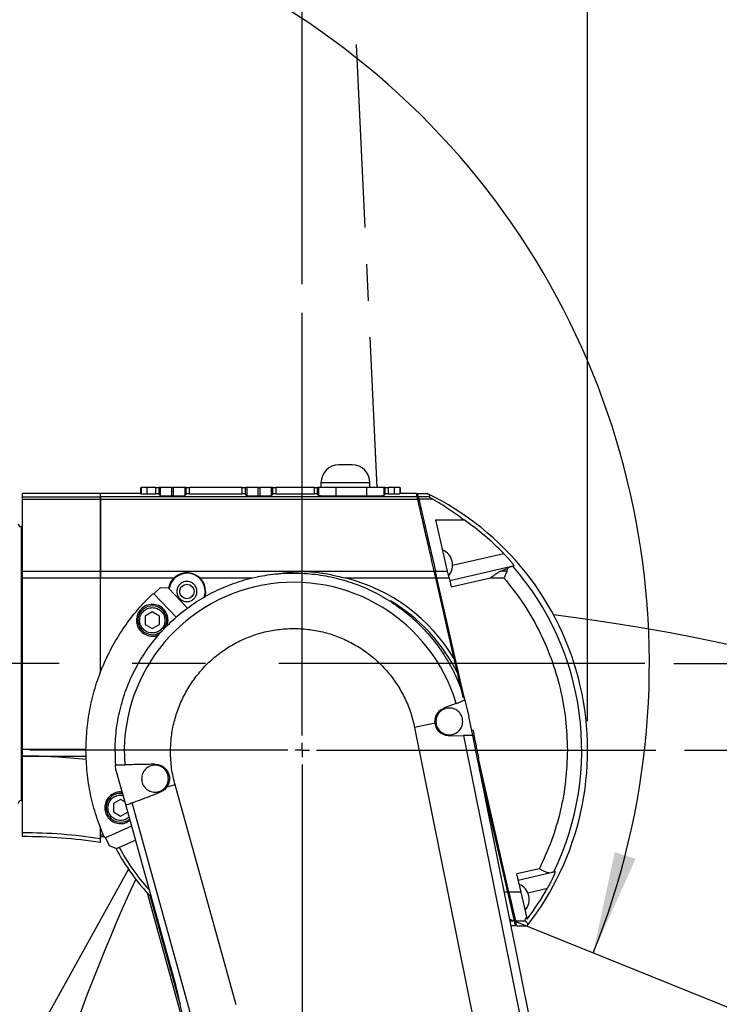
# Model space of a CAD drawing. Extents: x 0 to 841, y 0 to 594.
# Tile 61 of 65: x 662 to 686, y 400 to 435. Entities that reach past the tile are written whole.
import ezdxf

# ---------------------------------------------------------------- set-up
doc = ezdxf.new("R2010")
doc.units = 0
doc.linetypes.add('CENTER', pattern=[10.16, 6.35, -1.27, 1.27, -1.27])
doc.linetypes.add('CENTERX2', pattern=[20.32, 12.7, -2.54, 2.54, -2.54])
doc.layers.get('0').update_dxf_attribs({"linetype": 'CONTINUOUS'})
doc.styles.add('SLDTEXTSTYLE1', font='TXT', dxfattribs={"width": 0.75})
doc.dimstyles.new('SLDDIMSTYLE1', dxfattribs={"dimtxt": 3.5, "dimasz": 3.556, "dimexe": 0, "dimexo": 0.0625, "dimgap": 0.875, "dimtad": 1, "dimdec": 4, "dimlfac": 10, "dimzin": 12, "dimtxsty": 'SLDTEXTSTYLE1', "dimsah": 1, "dimcen": 0.09, "dimazin": 3, "dimtfac": 1, "dimtofl": 0, "dimtmove": 0, "dimatfit": 3, "dimtolj": 1, "dimtzin": 12})
doc.dimstyles.new('SLDDIMSTYLE3', dxfattribs={"dimtxt": 3.5, "dimasz": 3.556, "dimexe": 0, "dimexo": 0.0625, "dimgap": 0.875, "dimtad": 1, "dimdec": 1, "dimlfac": 10, "dimrnd": 1e-09, "dimzin": 12, "dimtxsty": 'SLDTEXTSTYLE1', "dimsah": 1, "dimcen": 0.09, "dimazin": 3, "dimtfac": 1, "dimtdec": 1, "dimtofl": 0, "dimtmove": 0, "dimatfit": 3, "dimtolj": 1, "dimtzin": 12})
doc.dimstyles.new('SLDDIMSTYLE4', dxfattribs={"dimtxt": 3.5, "dimasz": 3.556, "dimexe": 0, "dimexo": 0.0625, "dimgap": 0.875, "dimtad": 1, "dimlfac": 10, "dimrnd": 1e-09, "dimzin": 12, "dimtxsty": 'SLDTEXTSTYLE1', "dimsah": 1, "dimcen": 0.09, "dimazin": 3, "dimtfac": 1, "dimtofl": 0, "dimtmove": 0, "dimatfit": 3, "dimtolj": 1, "dimtzin": 12})
doc.dimstyles.new('SLDDIMSTYLE6', dxfattribs={"dimtxt": 3.5, "dimasz": 3.556, "dimexe": 0, "dimexo": 0.0625, "dimgap": 0.875, "dimtad": 1, "dimlfac": 10, "dimrnd": 1e-09, "dimzin": 12, "dimtxsty": 'SLDTEXTSTYLE1', "dimsah": 1, "dimcen": 0.09, "dimazin": 3, "dimtfac": 1, "dimtmove": 0, "dimatfit": 3, "dimtolj": 1, "dimtzin": 12})

# ---------------------------------------------------------------- blocks, each defined once
blk = doc.blocks.new('_D_1')
at = {"color": 2, "linetype": 'CONTINUOUS'}
for p, q in [((671.459, 425.396), (671.459, 506.849)), ((578.786, 251.565), (556.476, 229.255))]:
    blk.add_line(p, q, dxfattribs=at)
blk.add_arc((671.459, 344.238), 161.611, 90, 225, dxfattribs=at)
for points in [[(671.459, 505.849), (667.899, 506.191), (667.908, 505.429)], [(557.183, 229.962), (554.969, 232.77), (554.424, 232.237)]]:
    blk.add_solid(points, dxfattribs=at)
at = {"color": 2, "linetype": 'CONTINUOUS', "char_height": 3.5, "attachment_point": 1, "rotation": 73.555, "style": 'SLDTEXTSTYLE1'}
for s, insert in [('135°', (510.989, 387.395, 0.01)), ('-', (510.55, 385.907, 0.01))]:
    blk.add_mtext(s, dxfattribs=dict(at, insert=insert))
blk = doc.blocks.new('_D_2')
at = {"color": 2, "linetype": 'CONTINUOUS'}
for p, q in [((671.459, 425.396), (671.459, 507.465)), ((778.817, 419.411), (805.167, 437.861))]:
    blk.add_line(p, q, dxfattribs=at)
blk.add_arc((671.459, 344.238), 162.227, 35, 90, dxfattribs=at)
for points in [[(671.459, 506.465), (675.011, 506.045), (675.019, 506.807)], [(804.348, 437.288), (802.586, 440.4), (801.967, 439.956)]]:
    blk.add_solid(points, dxfattribs=at)
at = {"color": 2, "linetype": 'CONTINUOUS', "char_height": 3.5, "attachment_point": 1, "rotation": 333.3954, "style": 'SLDTEXTSTYLE1'}
for s, insert in [('+', (741.719, 495.532, 0.01)), ('55°', (744.248, 494.265, 0.01))]:
    blk.add_mtext(s, dxfattribs=dict(at, insert=insert))
blk = doc.blocks.new('_D_9')
at = {"color": 2, "linetype": 'CONTINUOUS'}
for p, q in [((606.459, 421.917), (606.459, 484.288)), ((671.459, 425.396), (671.459, 484.288)), ((606.459, 483.288), (671.459, 483.288))]:
    blk.add_line(p, q, dxfattribs=at)
for points in [[(606.459, 483.288), (610.015, 482.907), (610.015, 483.669)], [(671.459, 483.288), (667.903, 483.669), (667.903, 482.907)]]:
    blk.add_solid(points, dxfattribs=at)
at = {"color": 2, "linetype": 'CONTINUOUS', "insert": (642.502, 487.8, 0.01), "char_height": 3.5, "attachment_point": 1, "style": 'SLDTEXTSTYLE1'}
blk.add_mtext('650', dxfattribs=at)
blk = doc.blocks.new('_D_10')
at = {"color": 2, "linetype": 'CONTINUOUS'}
for p, q in [((671.459, 425.396), (671.459, 484.288)), ((789.764, 382.521), (789.764, 484.288)), ((789.764, 483.288), (671.459, 483.288))]:
    blk.add_line(p, q, dxfattribs=at)
for points in [[(671.459, 483.288), (675.015, 482.907), (675.015, 483.669)], [(789.764, 483.288), (786.208, 483.669), (786.208, 482.907)]]:
    blk.add_solid(points, dxfattribs=at)
at = {"color": 2, "linetype": 'CONTINUOUS', "insert": (705.449, 487.8, 0.01), "char_height": 3.5, "attachment_point": 1, "style": 'SLDTEXTSTYLE1'}
blk.add_mtext('1183.1', dxfattribs=at)
blk = doc.blocks.new('_D_13')
at = {"color": 2, "linetype": 'CONTINUOUS'}
for p, q in [((672.459, 474.298), (823.11, 474.298)), ((822.11, 474.298), (822.11, 297.038)), ((691.223, 297.038), (823.11, 297.038))]:
    blk.add_line(p, q, dxfattribs=at)
for points in [[(822.11, 474.298), (821.729, 470.742), (822.491, 470.742)], [(822.11, 297.038), (822.491, 300.594), (821.729, 300.594)]]:
    blk.add_solid(points, dxfattribs=at)
at = {"color": 2, "linetype": 'CONTINUOUS', "insert": (817.598, 411.728, 0.01), "char_height": 3.5, "attachment_point": 1, "rotation": 90, "style": 'SLDTEXTSTYLE1'}
blk.add_mtext('1772.6', dxfattribs=at)
blk = doc.blocks.new('_D_14')
at = {"color": 2, "linetype": 'CONTINUOUS'}
blk.add_arc((606.459, 412.238), 15.293, 45, 180, dxfattribs=at)
for points in [[(617.273, 423.052), (614.726, 425.562), (614.252, 424.965)], [(591.166, 412.238), (591.95, 415.727), (591.193, 415.814)]]:
    blk.add_solid(points, dxfattribs=at)
at = {"color": 2, "linetype": 'CONTINUOUS', "char_height": 3.5, "attachment_point": 1, "rotation": 42.7184, "style": 'SLDTEXTSTYLE1'}
for s, insert in [('135°', (590.527, 424.484, 0.01)), ('+', (588.449, 422.564, 0.01))]:
    blk.add_mtext(s, dxfattribs=dict(at, insert=insert))
blk = doc.blocks.new('_D_15')
at = {"color": 2, "linetype": 'CONTINUOUS'}
blk.add_arc((606.36, 412.238), 15.338, 180, 315, dxfattribs=at)
for points in [[(591.022, 412.238), (591.047, 408.662), (591.805, 408.748)], [(617.205, 401.393), (614.184, 399.478), (614.658, 398.882)]]:
    blk.add_solid(points, dxfattribs=at)
at = {"color": 2, "linetype": 'CONTINUOUS', "char_height": 3.5, "attachment_point": 1, "rotation": 1.7697, "style": 'SLDTEXTSTYLE1'}
for s, insert in [('135°', (602.659, 401.292, 0.01)), ('-', (601.109, 401.245, 0.01))]:
    blk.add_mtext(s, dxfattribs=dict(at, insert=insert))
blk = doc.blocks.new('_D_16')
at = {"color": 2, "linetype": 'CONTINUOUS'}
blk.add_arc((669.389, 412.238), 39.998, 180, 241, dxfattribs=at)
for points in [[(629.39, 412.238), (629.167, 408.669), (629.928, 408.702)], [(649.997, 377.255), (647.166, 379.44), (646.767, 378.79)]]:
    blk.add_solid(points, dxfattribs=at)
at = {"color": 2, "linetype": 'CONTINUOUS', "char_height": 3.5, "attachment_point": 1, "rotation": 312.5561, "style": 'SLDTEXTSTYLE1'}
for s, insert in [('-', (640.344, 391.402, 0.01)), ('61°', (641.393, 390.259, 0.01))]:
    blk.add_mtext(s, dxfattribs=dict(at, insert=insert))
blk = doc.blocks.new('_D_17')
at = {"color": 2, "linetype": 'CONTINUOUS'}
blk.add_arc((656.715, 412.238), 26.786, 338, 180, dxfattribs=at)
for points in [[(629.928, 412.238), (630.543, 415.761), (629.783, 415.811)], [(681.551, 402.204), (683.024, 405.462), (682.301, 405.701)]]:
    blk.add_solid(points, dxfattribs=at)
at = {"color": 2, "linetype": 'CONTINUOUS', "char_height": 3.5, "attachment_point": 1, "rotation": 21.1894, "style": 'SLDTEXTSTYLE1'}
for s, insert in [('202°', (642.234, 440.192, 0.01)), ('+', (639.596, 439.169, 0.01))]:
    blk.add_mtext(s, dxfattribs=dict(at, insert=insert))
blk = doc.blocks.new('_D_18')
at = {"color": 2, "linetype": 'CONTINUOUS'}
for p, q in [((671.459, 425.396), (671.459, 460.288)), ((681.359, 410.238), (681.359, 460.288)), ((681.359, 459.288), (671.459, 459.288)), ((681.359, 459.288), (693.001, 459.288))]:
    blk.add_line(p, q, dxfattribs=at)
for points in [[(671.459, 459.288), (675.015, 458.907), (675.015, 459.669)], [(681.359, 459.288), (677.803, 459.669), (677.803, 458.907)]]:
    blk.add_solid(points, dxfattribs=at)
at = {"color": 2, "linetype": 'CONTINUOUS', "insert": (685.243, 463.8, -0.425), "char_height": 3.5, "attachment_point": 1, "style": 'SLDTEXTSTYLE1'}
blk.add_mtext('100', dxfattribs=at)
blk = doc.blocks.new('_D_20')
at = {"color": 2, "linetype": 'CONTINUOUS'}
for p, q in [((684.721, 409.238), (811.11, 409.238)), ((810.11, 344.238), (810.11, 409.238)), ((683.347, 344.238), (811.11, 344.238))]:
    blk.add_line(p, q, dxfattribs=at)
for points in [[(810.11, 409.238), (809.729, 405.682), (810.491, 405.682)], [(810.11, 344.238), (810.491, 347.794), (809.729, 347.794)]]:
    blk.add_solid(points, dxfattribs=at)
at = {"color": 2, "linetype": 'CONTINUOUS', "insert": (805.598, 374.281, -0.425), "char_height": 3.5, "attachment_point": 1, "rotation": 90, "style": 'SLDTEXTSTYLE1'}
blk.add_mtext('650', dxfattribs=at)
blk = doc.blocks.new('_D_21')
at = {"color": 2, "linetype": 'CONTINUOUS'}
for p, q in [((810.11, 412.238), (810.11, 431.874)), ((684.345, 412.238), (811.11, 412.238)), ((810.11, 409.238), (810.11, 412.238)), ((684.721, 409.238), (811.11, 409.238)), ((810.11, 409.238), (810.11, 402.888))]:
    blk.add_line(p, q, dxfattribs=at)
for points in [[(810.11, 412.238), (810.491, 415.794), (809.729, 415.794)], [(810.11, 409.238), (809.729, 405.682), (810.491, 405.682)]]:
    blk.add_solid(points, dxfattribs=at)
at = {"color": 2, "linetype": 'CONTINUOUS', "insert": (805.598, 426.702, -0.425), "char_height": 3.5, "attachment_point": 1, "rotation": 90, "style": 'SLDTEXTSTYLE1'}
blk.add_mtext('30', dxfattribs=at)
blk = doc.blocks.new('SW_CENTERMARKSYMBOL_0')
at = {"color": 0, "linetype": 'CONTINUOUS'}
for p, q in [((0, 0.5), (0, 15.158)), ((-0.5, 0), (-9.447, 0)), ((0, 0), (-0.25, 0)), ((0, 0), (0, 0.25)), ((0, 0), (0, -0.25)), ((0, 0), (0.25, 0)), ((0.5, 0), (12.261, 0)), ((0, -0.5), (0, -61.977))]:
    blk.add_line(p, q, dxfattribs=at)

msp = doc.modelspace()

# ---------------------------------------------------------------- linework, layer by layer
at = {"color": 2, "linetype": 'CENTER'}
msp.add_line((671.459403, 474.298075), (674.044575, 418.338075), dxfattribs=at)
at = {"color": 7, "linetype": 'CONTINUOUS'}
for p, q in [((665.859403, 418.138075), (665.859403, 418.338075)), ((665.870123, 418.338075), (665.870123, 418.127355)), ((666.070001, 418.338075), (666.070001, 418.120614)), ((666.380333, 418.338075), (666.070001, 418.338075)), ((666.380333, 418.120614), (666.380333, 418.338075)), ((666.480272, 418.338075), (666.480272, 418.117244)), ((666.533247, 418.338075), (666.480272, 418.338075)), ((666.533247, 418.338075), (666.533247, 418.064254)), ((666.933003, 418.050773), (666.933003, 418.338075)), ((666.933003, 418.338075), (666.985803, 418.338075)), ((666.985803, 418.338075), (666.985803, 418.050773)), ((667.38556, 418.338075), (667.38556, 418.064254)), ((667.438534, 418.338075), (667.38556, 418.338075)), ((667.438534, 418.117244), (667.438534, 418.338075)), ((667.538473, 418.338075), (667.538473, 418.120614)), ((669.380333, 418.338075), (667.538473, 418.338075)), ((669.380333, 418.120614), (669.380333, 418.338075)), ((669.480272, 418.338075), (669.480272, 418.117244)), ((669.533247, 418.338075), (669.480272, 418.338075)), ((669.533247, 418.338075), (669.533247, 418.064254)), ((669.933003, 418.050773), (669.933003, 418.338075)), ((669.933003, 418.338075), (669.985803, 418.338075)), ((669.985803, 418.338075), (669.985803, 418.050773)), ((670.38556, 418.338075), (670.38556, 418.064254)), ((670.438534, 418.338075), (670.38556, 418.338075)), ((670.438534, 418.117244), (670.438534, 418.338075)), ((670.538473, 418.338075), (670.538473, 418.120614)), ((671.880237, 418.338075), (670.538473, 418.338075)), ((671.880237, 418.120614), (671.880237, 418.338075)), ((671.980176, 418.338075), (671.980176, 418.117244)), ((672.026469, 418.338075), (671.980176, 418.338075)), ((672.026469, 418.338075), (672.026469, 418.070993)), ((672.109703, 418.504675), (672.109703, 418.338075)), ((673.692703, 418.338075), (672.626103, 418.338075)), ((672.626103, 418.338075), (672.626103, 418.050773)), ((673.692703, 418.338075), (673.692703, 418.050773)), ((673.809703, 418.338075), (673.809703, 418.504675)), ((674.292338, 418.338075), (674.292338, 418.070995)), ((674.338536, 418.338075), (674.292338, 418.338075)), ((674.338536, 418.117244), (674.338536, 418.338075)), ((674.438476, 418.338075), (674.438476, 418.120614)), ((674.648805, 418.338075), (674.438476, 418.338075)), ((674.648805, 418.338075), (674.648805, 418.120614)), ((674.848683, 418.338075), (674.848683, 418.127355)), ((674.859403, 418.338075), (674.859403, 418.138075)), ((664.459403, 418.136854), (661.759278, 418.136854)), ((664.459403, 418.135636), (661.759403, 418.135636)), ((661.759403, 418.02085), (661.759403, 418.135636)), ((661.759403, 418.02085), (664.459403, 418.02085)), ((661.759403, 417.943804), (664.459403, 417.943804)), ((665.859403, 418.138075), (664.459403, 418.138075)), ((664.459403, 418.135661), (664.459403, 418.138075)), ((664.459403, 418.02085), (664.459403, 418.135636)), ((675.446507, 418.020851), (664.459403, 418.020851)), ((664.459403, 417.943802), (675.464177, 417.943802)), ((665.859403, 418.138075), (665.870123, 418.127355)), ((666.070001, 418.120614), (666.380333, 418.120614)), ((666.480272, 418.117244), (666.533247, 418.064254)), ((666.933003, 418.050773), (666.985803, 418.050773)), ((667.38556, 418.064254), (667.438534, 418.117244)), ((667.538473, 418.120614), (669.380333, 418.120614)), ((669.480272, 418.117244), (669.533247, 418.064254)), ((669.933003, 418.050773), (669.985803, 418.050773)), ((670.38556, 418.064254), (670.438534, 418.117244)), ((670.538473, 418.120614), (671.880237, 418.120614)), ((671.980176, 418.117244), (672.026469, 418.070993)), ((672.626103, 418.050773), (673.692703, 418.050773)), ((674.292338, 418.070995), (674.338536, 418.117244)), ((674.438476, 418.120614), (674.648805, 418.120614)), ((674.848683, 418.127355), (674.859403, 418.138075)), ((675.419624, 418.138075), (674.859403, 418.138075)), ((675.446507, 418.020851), (675.419624, 418.138075)), ((675.460662, 418.138075), (675.7953, 418.138075)), ((675.487545, 418.020851), (675.460662, 418.138075)), ((675.862846, 418.020851), (675.487545, 418.020851)), ((675.487545, 418.020851), (675.505215, 417.943802)), ((675.988188, 417.943802), (675.505215, 417.943802)), ((675.505215, 417.943802), (676.078461, 415.444147)), ((661.759738, 416.988074), (661.709403, 416.988074)), ((676.090024, 417.219488), (677.079452, 417.219488)), ((676.497163, 415.444147), (676.090024, 417.219488)), ((678.672135, 415.589991), (676.574059, 415.108839)), ((678.803274, 415.620065), (678.76557, 415.611418)), ((661.759403, 415.442816), (664.459403, 415.442816)), ((664.459403, 415.444147), (676.037422, 415.444147)), ((676.078461, 415.444147), (676.497163, 415.444147)), ((676.132924, 415.20666), (676.078461, 415.444147)), ((676.551626, 415.20666), (676.497163, 415.444147)), ((678.344881, 415.444147), (678.585656, 415.542228)), ((678.564936, 415.444147), (678.344881, 415.444147)), ((678.564936, 415.444147), (678.585656, 415.542228)), ((661.759403, 415.206664), (664.459403, 415.206664)), ((661.759403, 409.269484), (661.759403, 415.206664)), ((664.459403, 411.905144), (664.459403, 415.206664)), ((664.459403, 415.20666), (667.008928, 415.20666)), ((664.459403, 411.905144), (664.459403, 415.20666)), ((672.948237, 415.20666), (676.091885, 415.20666)), ((676.735227, 412.401352), (676.091885, 415.20666)), ((677.104184, 410.971453), (676.132924, 415.20666)), ((676.132924, 415.20666), (676.551626, 415.20666)), ((676.551626, 415.20666), (676.623235, 414.894406)), ((676.623235, 414.894406), (677.98483, 415.20666)), ((677.98483, 415.20666), (678.456211, 415.20666)), ((666.275024, 414.657688), (666.317436, 414.656578)), ((666.535048, 414.863084), (666.317436, 414.656578)), ((666.317436, 414.656578), (667.086143, 413.846529)), ((666.817794, 414.85568), (666.535048, 414.863084)), ((667.476933, 414.161092), (666.817794, 414.85568)), ((668.089403, 414.738075), (668.045291, 414.51631)), ((666.259403, 414.02675), (666.009403, 413.882412)), ((666.009403, 413.882412), (666.009403, 413.593737)), ((666.509403, 413.882412), (666.259403, 414.02675)), ((666.509403, 413.593737), (666.509403, 413.882412)), ((676.382012, 414.120504), (676.343024, 414.111563)), ((666.009403, 413.593737), (666.259403, 413.4494)), ((666.259403, 413.4494), (666.509403, 413.593737)), ((666.770095, 413.54046), (666.809403, 413.738075)), ((676.851781, 411.893113), (676.735227, 412.401352)), ((676.799469, 410.856276), (676.384716, 410.697064)), ((676.757076, 410.860746), (676.763306, 410.842394)), ((677.10081, 410.971952), (677.243473, 410.404583)), ((676.067881, 410.167329), (675.356518, 410.023764)), ((676.067881, 410.167329), (676.063902, 410.230274)), ((677.376711, 409.744392), (677.243473, 410.404583)), ((675.356518, 410.023764), (677.519237, 399.307522)), ((677.346158, 409.916318), (677.311613, 410.066952)), ((677.391483, 409.925467), (677.342176, 409.915515)), ((676.572633, 409.730351), (677.0495, 409.738678)), ((677.0495, 409.738678), (679.090679, 399.624666)), ((679.406193, 399.688342), (677.376711, 409.744392)), ((664.966006, 409.178047), (664.968246, 409.344698)), ((677.540004, 408.935278), (677.588733, 408.945114)), ((678.631101, 404.313288), (677.569762, 408.941285)), ((664.999285, 408.536527), (664.982843, 408.721438)), ((664.999285, 408.536527), (664.982843, 408.721438)), ((664.999285, 408.536527), (665.336867, 407.32007)), ((678.590062, 404.313288), (677.612643, 408.575353)), ((667.046685, 408.034884), (666.762268, 407.955955)), ((669.164545, 400.403301), (667.046685, 408.034884)), ((661.709403, 407.488074), (661.759738, 407.488074)), ((665.159403, 407.52675), (664.909403, 407.382412)), ((664.909403, 407.382412), (664.909403, 407.093737)), ((665.302426, 407.444176), (665.159403, 407.52675)), ((667.6198, 399.974614), (665.557833, 407.404789)), ((664.909403, 407.093737), (665.159403, 406.9494)), ((665.159403, 406.9494), (665.40102, 407.088897)), ((665.336867, 407.32007), (666.99356, 401.350273)), ((664.459403, 406.159924), (664.459403, 406.573702)), ((664.459403, 406.297427), (664.459403, 406.573702)), ((665.53642, 406.600993), (664.635273, 406.199776)), ((664.459403, 406.237475), (664.58712, 406.237475)), ((664.635273, 406.199776), (664.595665, 406.214981)), ((664.635273, 406.199776), (664.757294, 405.925713)), ((665.021351, 405.824351), (665.671604, 406.113862)), ((664.757294, 405.925713), (665.021351, 405.824351)), ((679.684353, 405.123523), (678.904981, 404.944789)), ((678.954157, 404.730356), (680.079813, 404.988503)), ((680.185588, 405.01276), (680.228178, 405.022527)), ((679.049803, 404.313288), (678.904981, 404.944789)), ((678.617286, 404.373528), (678.578298, 404.364586)), ((678.819253, 403.313897), (678.590062, 404.313288)), ((679.049803, 404.313288), (678.631101, 404.313288)), ((678.631101, 404.313288), (678.860291, 403.313897)), ((679.245712, 403.459022), (679.049803, 404.313288)), ((667.309646, 399.888543), (666.090662, 404.28108)), ((678.859574, 403.138075), (678.819253, 403.313897)), ((678.860291, 403.313897), (679.179037, 403.313897)), ((678.900612, 403.138075), (678.860291, 403.313897)), ((679.264759, 403.375966), (679.245712, 403.459022)), ((678.859574, 403.138075), (678.709978, 403.138075)), ((678.900612, 403.138075), (679.256839, 403.138075))]:
    msp.add_line(p, q, dxfattribs=at)
at = {"color": 8, "linetype": 'CONTINUOUS'}
for p, q in [((672.959703, 418.504675), (672.109703, 418.504675)), ((673.809703, 418.504675), (672.959703, 418.504675)), ((661.709403, 416.988074), (661.709403, 412.238074)), ((676.673651, 415.644658), (678.449386, 416.051887)), ((667.909878, 415.20666), (669.718309, 415.20666)), ((661.709403, 412.238074), (661.709403, 407.488074)), ((661.759403, 409.269484), (663.96099, 409.269484)), ((661.759403, 409.030664), (663.970169, 409.030664)), ((664.459403, 406.297427), (664.564347, 406.297427)), ((678.590062, 404.313288), (678.4728, 404.313288)), ((679.281783, 404.292511), (679.96563, 404.449338)), ((666.17381, 404.192514), (667.216896, 400.433817)), ((678.674494, 403.313897), (678.819253, 403.313897))]:
    msp.add_line(p, q, dxfattribs=at)
at = {"color": 4, "linetype": 'CENTERX2'}
msp.add_line((683.344657, 412.238074), (518.361919, 412.238074), dxfattribs=at)
at = {"color": 4, "linetype": 'CONTINUOUS'}
for p, q in [((665.434102, 405.103958), (637.662017, 355.001791)), ((678.663104, 403.370337), (730.363049, 382.482203))]:
    msp.add_line(p, q, dxfattribs=at)
at = {"color": 7, "linetype": 'CONTINUOUS'}
msp.add_lwpolyline([(668.109403, 414.738075), (668.091882, 414.588174), (668.083869, 414.557678)], dxfattribs=at)
msp.add_circle((667.459403, 414.738075), 0.25, dxfattribs=at)
at = {"color": 1, "linetype": 'CONTINUOUS'}
for centre, radius, start, end in [((671.459403, 344.238075), 130.06, 35, 225), ((671.459403, 344.238075), 70.23, 337.64223483, 82.86715134), ((724.816813, 377.61009), 65.0705, 155.33633341, 179.90470544)]:
    msp.add_arc(centre, radius, start, end, dxfattribs=at)
at = {"color": 7, "linetype": 'CONTINUOUS'}
for centre, radius, start, end in [((672.733103, 418.504675), 0.6234, 90, 180), ((673.186303, 418.504675), 0.6234, 0, 90), ((671.459403, 409.238075), 9.9, 321.9633473, 64.0254759), ((661.709403, 417.088074), 0.1, 180, 270), ((671.459403, 409.238075), 9.761552, 44.2688061, 54.8490127), ((676.107006, 415.657923), 0.5668, 318.8591669, 66.9695605), ((671.459403, 409.238075), 9.695338, 334.1632233, 41.0989668), ((667.459403, 414.738075), 0.65, 0, 169.7610854), ((667.465923, 414.745755), 0.623527, 359.2942799, 171.5331718), ((671.166006, 409.178047), 5.878125, 16.5889789, 184.3988782), ((671.459838, 409.238662), 6.150799, 30.943442, 75.9963017), ((666.259403, 413.738075), 0.5, 0, 312.6900941), ((666.259403, 413.738075), 0.5, 321.5032551, 0), ((671.166006, 409.178047), 6.2, 180, 184.223466), ((661.759403, 388.789304), 20.24136, 83.7054849, 90), ((665.159403, 407.238075), 0.5, 82.8132135, 308.2067865), ((661.709403, 407.388074), 0.1, 90, 180), ((661.759403, 388.789304), 17.579205, 81.1649372, 90), ((661.759403, 388.789304), 17.44877, 81.0983579, 90), ((671.459403, 409.238075), 7.3072, 207.7539652, 224.1612818), ((678.765316, 404.059008), 0.5668, 319.0523906, 66.7657274), ((671.459403, 409.238075), 9.761552, 323.0921069, 330.6218626)]:
    msp.add_arc(centre, radius, start, end, dxfattribs=at)
at = {"color": 8, "linetype": 'CONTINUOUS'}
for radius, start, end in [(6.010572, 26.2141942, 59.3694945), (7.189437, 207.9879388, 222.3934036)]:
    msp.add_arc((671.459403, 409.238075), radius, start, end, dxfattribs=at)
at = {"color": 7, "linetype": 'CONTINUOUS'}
for points, knots in [([(672.959703, 419.128075), (672.931036, 419.128075), (672.88692, 419.128075), (672.83409, 419.128075), (672.787286, 419.128075), (672.74312, 419.128075), (672.736428, 419.128075), (672.733103, 419.128075)], [0, 0, 0, 0, 0.241209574, 0.371189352, 0.501177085, 0.752134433, 1, 1, 1, 1]), ([(673.186303, 419.128075), (673.183258, 419.128075), (673.178569, 419.128075), (673.153878, 419.128075), (673.138031, 419.128075), (673.129235, 419.128075), (673.124647, 419.128075), (673.122306, 419.128075), (673.121123, 419.128075), (673.120529, 419.128075), (673.120232, 419.128075), (673.120083, 419.128075), (673.120008, 419.128075), (673.119971, 419.128075), (673.119952, 419.128075), (673.119943, 419.128075), (673.119938, 419.128075), (673.119936, 419.128075), (673.119934, 419.128075), (673.119889, 419.128075), (673.119504, 419.128075), (673.118179, 419.128075), (673.107087, 419.128075), (673.080909, 419.128075), (673.029033, 419.128075), (672.98519, 419.128075), (672.959703, 419.128075)], [0, 0, 0, 0, 0.240117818, 0.369686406, 0.434796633, 0.467360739, 0.483643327, 0.49178454, 0.495855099, 0.497890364, 0.498907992, 0.499416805, 0.499671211, 0.499798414, 0.499862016, 0.499893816, 0.499909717, 0.499917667, 0.499921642, 0.499925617, 0.500459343, 0.504529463, 0.515717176, 0.631180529, 0.785598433, 1, 1, 1, 1]), ([(665.870123, 418.127355), (665.871718, 418.126817), (665.874719, 418.125805), (665.893954, 418.124152), (665.931049, 418.122356), (665.993916, 418.12092), (666.04508, 418.120714), (666.070001, 418.120614)], [0, 0, 0, 0, 0.152599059, 0.287069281, 0.500809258, 0.756855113, 1, 1, 1, 1]), ([(666.480272, 418.117244), (666.479625, 418.117484), (666.47833, 418.117964), (666.469355, 418.118807), (666.451324, 418.119689), (666.425451, 418.120288), (666.401008, 418.120572), (666.387225, 418.1206), (666.380333, 418.120614)], [0, 0, 0, 0, 0.134778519, 0.2695096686, 0.5000392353, 0.7305393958, 0.8652486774, 1, 1, 1, 1]), ([(666.533247, 418.064254), (666.536437, 418.063178), (666.542438, 418.061154), (666.580907, 418.057849), (666.655097, 418.054256), (666.780832, 418.051384), (666.883161, 418.050973), (666.933003, 418.050773)], [0, 0, 0, 0, 0.152602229, 0.287073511, 0.500809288, 0.756859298, 1, 1, 1, 1]), ([(666.985803, 418.050773), (667.035644, 418.050973), (667.137973, 418.051384), (667.263707, 418.054256), (667.337897, 418.057849), (667.376368, 418.061154), (667.382369, 418.063178), (667.38556, 418.064254)], [0, 0, 0, 0, 0.24313494, 0.499190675, 0.712917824, 0.847391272, 1, 1, 1, 1]), ([(667.538473, 418.120614), (667.531581, 418.1206), (667.517799, 418.120572), (667.493355, 418.120288), (667.467482, 418.119689), (667.449451, 418.118807), (667.440476, 418.117964), (667.439181, 418.117484), (667.438534, 418.117244)], [0, 0, 0, 0, 0.134746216, 0.269460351, 0.499960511, 0.730490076, 0.865216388, 1, 1, 1, 1]), ([(669.480272, 418.117244), (669.479625, 418.117484), (669.47833, 418.117964), (669.469355, 418.118807), (669.451324, 418.119689), (669.425451, 418.120288), (669.401008, 418.120572), (669.387225, 418.1206), (669.380333, 418.120614)], [0, 0, 0, 0, 0.134778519, 0.269509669, 0.500039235, 0.730539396, 0.865248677, 1, 1, 1, 1]), ([(669.533247, 418.064254), (669.536437, 418.063178), (669.542438, 418.061154), (669.580907, 418.057849), (669.655097, 418.054256), (669.780832, 418.051384), (669.883161, 418.050973), (669.933003, 418.050773)], [0, 0, 0, 0, 0.152602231, 0.287073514, 0.500809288, 0.756859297, 1, 1, 1, 1]), ([(669.985803, 418.050773), (670.035644, 418.050973), (670.137973, 418.051384), (670.263707, 418.054256), (670.337897, 418.057849), (670.376368, 418.061154), (670.382369, 418.063178), (670.38556, 418.064254)], [0, 0, 0, 0, 0.243134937, 0.499190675, 0.712917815, 0.847391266, 1, 1, 1, 1]), ([(670.538473, 418.120614), (670.531581, 418.1206), (670.517799, 418.120572), (670.493355, 418.120288), (670.467482, 418.119689), (670.449451, 418.118807), (670.440476, 418.117964), (670.439181, 418.117484), (670.438534, 418.117244)], [0, 0, 0, 0, 0.134746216, 0.269460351, 0.499960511, 0.730490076, 0.865216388, 1, 1, 1, 1]), ([(671.980176, 418.117244), (671.979528, 418.117484), (671.978233, 418.117964), (671.969258, 418.118807), (671.951227, 418.119689), (671.925354, 418.120288), (671.900911, 418.120572), (671.887129, 418.1206), (671.880237, 418.120614)], [0, 0, 0, 0, 0.134777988, 0.269508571, 0.500039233, 0.73054049, 0.865249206, 1, 1, 1, 1]), ([(672.026469, 418.070993), (672.031256, 418.06938), (672.040261, 418.066344), (672.097967, 418.061386), (672.209254, 418.055997), (672.397853, 418.05169), (672.551343, 418.051073), (672.626103, 418.050773)], [0, 0, 0, 0, 0.152599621, 0.28707002, 0.500809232, 0.756860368, 1, 1, 1, 1]), ([(673.692703, 418.050773), (673.767465, 418.051073), (673.920962, 418.05169), (674.109565, 418.055997), (674.22085, 418.061387), (674.278554, 418.066345), (674.287554, 418.069381), (674.292338, 418.070995)], [0, 0, 0, 0, 0.243135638, 0.499190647, 0.71291794, 0.847391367, 1, 1, 1, 1]), ([(674.438476, 418.120614), (674.431584, 418.1206), (674.417801, 418.120572), (674.393357, 418.120288), (674.367484, 418.119689), (674.349453, 418.118807), (674.340478, 418.117964), (674.339184, 418.117484), (674.338536, 418.117244)], [0, 0, 0, 0, 0.134746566, 0.269461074, 0.499960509, 0.730489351, 0.865216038, 1, 1, 1, 1]), ([(674.648805, 418.120614), (674.673725, 418.120714), (674.724889, 418.12092), (674.787755, 418.122356), (674.824851, 418.124152), (674.844087, 418.125805), (674.847088, 418.126817), (674.848683, 418.127355)], [0, 0, 0, 0, 0.2431335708, 0.49919067, 0.71291368, 0.847388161, 1, 1, 1, 1]), ([(675.464177, 417.943802), (675.459283, 417.965196), (675.449646, 418.007332), (675.447542, 418.016391), (675.446507, 418.020851)], [0, 0, 0, 0, 0.507736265, 1, 1, 1, 1]), ([(676.037422, 415.444147), (676.00748, 415.574748), (675.948488, 415.832048), (675.865552, 416.193816), (675.788385, 416.530189), (675.689788, 416.95993), (675.57611, 417.455939), (675.501003, 417.783294), (675.464177, 417.943802)], [0, 0, 0, 0, 0.130908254, 0.257907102, 0.381004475, 0.500209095, 0.754943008, 1, 1, 1, 1]), ([(675.7953, 418.138075), (675.813166, 418.128335), (675.848911, 418.10885), (675.874665, 418.079552), (675.882309, 418.05021), (675.869335, 418.030639), (675.862846, 418.020851)], [0, 0, 0, 0, 0.249590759, 0.499348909, 0.749595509, 1, 1, 1, 1]), ([(675.862846, 418.020851), (675.864717, 418.018546), (675.868885, 418.013412), (675.914679, 417.985771), (675.962265, 417.958603), (675.988188, 417.943802)], [0, 0, 0, 0, 0.270566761, 0.602623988, 1, 1, 1, 1]), ([(675.988188, 417.943802), (676.080118, 417.890322), (676.264075, 417.783304), (676.538056, 417.607607), (676.810477, 417.421433), (676.989758, 417.286829), (677.079452, 417.219488)], [0, 0, 0, 0, 0.249307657, 0.498881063, 0.749291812, 1, 1, 1, 1]), ([(678.449386, 416.051887), (678.461623, 416.03926), (678.486174, 416.013927), (678.522573, 415.975381), (678.558533, 415.936541), (678.593241, 415.898196), (678.626294, 415.860842), (678.657641, 415.824562), (678.687357, 415.78926), (678.713361, 415.757446), (678.735557, 415.729437), (678.754296, 415.70499), (678.77067, 415.682718), (678.783452, 415.664326), (678.792899, 415.649691), (678.799517, 415.63832), (678.803731, 415.629499), (678.805886, 415.622366), (678.804232, 415.620909), (678.803274, 415.620065)], [0, 0, 0, 0, 0.062920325, 0.126237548, 0.190864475, 0.255974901, 0.318908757, 0.382361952, 0.447601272, 0.513527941, 0.568517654, 0.62398834, 0.681089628, 0.738802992, 0.786125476, 0.833825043, 0.882745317, 0.93209811, 1, 1, 1, 1]), ([(678.585656, 415.542228), (678.596562, 415.550788), (678.613027, 415.56371), (678.635054, 415.576279), (678.652967, 415.584677), (678.665349, 415.588109), (678.672135, 415.589991)], [0, 0, 0, 0, 0.378209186, 0.570969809, 0.764875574, 1, 1, 1, 1]), ([(678.76557, 415.611418), (678.762174, 415.610639), (678.755278, 415.609058), (678.725972, 415.602337), (678.69185, 415.594512), (678.672135, 415.589991)], [0, 0, 0, 0, 0.290546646, 0.590074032, 1, 1, 1, 1]), ([(670.561323, 415.337864), (670.595567, 415.344893), (670.744721, 415.375506), (670.976417, 415.408466), (671.241623, 415.43227), (671.439354, 415.438671), (671.60809, 415.434799), (671.771594, 415.424461), (671.969999, 415.40362), (672.199419, 415.369687), (672.444257, 415.323273), (672.694199, 415.268879), (672.859886, 415.228299), (672.948237, 415.20666)], [0, 0, 0, 0, 0.043431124, 0.189168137, 0.290684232, 0.374071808, 0.434532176, 0.500089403, 0.577436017, 0.682342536, 0.788304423, 0.887116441, 1, 1, 1, 1]), ([(676.091885, 415.20666), (676.0824, 415.248022), (676.06343, 415.33074), (676.046091, 415.406347), (676.037422, 415.444147)], [0, 0, 0, 0, 0.500041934, 1, 1, 1, 1]), ([(678.344881, 415.444147), (678.314945, 415.426939), (678.254933, 415.392442), (678.166149, 415.334499), (678.077492, 415.273167), (678.017085, 415.229815), (677.986154, 415.20761), (677.98483, 415.20666)], [0, 0, 0, 0, 0.244220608, 0.489591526, 0.738533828, 0.988811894, 1, 1, 1, 1]), ([(678.564936, 415.444147), (678.547822, 415.406556), (678.513183, 415.330473), (678.475351, 415.248256), (678.456211, 415.20666)], [0, 0, 0, 0, 0.494071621, 1, 1, 1, 1]), ([(678.456211, 415.20666), (678.679324, 414.92653), (679.1275, 414.36382), (679.670712, 413.42385), (680.109559, 412.426356), (680.423054, 411.382652), (680.619826, 410.314989), (680.644047, 409.596003), (680.656106, 409.238075)], [0, 0, 0, 0, 0.1653134, 0.33207165, 0.499999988, 0.667921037, 0.834682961, 1, 1, 1, 1]), ([(665.709403, 413.738075), (665.717688, 413.666059), (665.734257, 413.522028), (665.861185, 413.339406), (666.043968, 413.215345), (666.256504, 413.178861), (666.414039, 413.19174), (666.476491, 413.234315), (666.479772, 413.236551)], [0, 0, 0, 0, 0.197806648, 0.395613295, 0.593419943, 0.791226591, 0.989033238, 1, 1, 1, 1]), ([(677.041828, 411.064408), (677.040922, 411.068358), (677.038751, 411.077825), (677.03163, 411.108878), (677.021116, 411.154723), (677.004771, 411.225996), (676.982694, 411.322263), (676.9491, 411.468753), (676.90499, 411.661096), (676.870044, 411.813476), (676.851781, 411.893113)], [0, 0, 0, 0, 0.027901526, 0.066869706, 0.129803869, 0.208886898, 0.329386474, 0.475489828, 0.725877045, 1, 1, 1, 1]), ([(676.799469, 410.856276), (676.842133, 410.872653), (676.927322, 410.905355), (677.023595, 410.942311), (677.088517, 410.967233), (677.096716, 410.97038), (677.10081, 410.971952)], [0, 0, 0, 0, 0.251009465, 0.501198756, 0.750869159, 1, 1, 1, 1]), ([(676.063902, 410.230274), (676.06818, 410.279866), (676.076679, 410.378378), (676.143702, 410.513037), (676.245423, 410.628632), (676.33725, 410.673745), (676.384716, 410.697064)], [0, 0, 0, 0, 0.243799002, 0.484295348, 0.733431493, 1, 1, 1, 1]), ([(676.572633, 409.730351), (676.5113, 409.735758), (676.389874, 409.746462), (676.22985, 409.844774), (676.110154, 409.988575), (676.081961, 410.107789), (676.067881, 410.167329)], [0, 0, 0, 0, 0.255378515, 0.5055861, 0.753070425, 1, 1, 1, 1]), ([(677.376711, 409.744392), (677.37234, 409.744337), (677.363446, 409.744224), (677.294074, 409.742904), (677.190102, 409.741252), (677.098385, 409.739573), (677.0495, 409.738678)], [0, 0, 0, 0, 0.245465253, 0.499430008, 0.733191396, 1, 1, 1, 1]), ([(680.656106, 409.238075), (680.644375, 408.88373), (680.620836, 408.172644), (680.427287, 407.120088), (680.129477, 406.092157), (679.832394, 405.445675), (679.684353, 405.123523)], [0, 0, 0, 0, 0.249157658, 0.5, 0.750842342, 1, 1, 1, 1]), ([(661.759403, 406.368509), (661.759403, 406.533958), (661.759403, 406.866486), (661.759403, 407.502814), (661.759403, 408.219455), (661.759403, 408.761146), (661.759403, 409.030664)], [0, 0, 0, 0, 0.248774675, 0.5, 0.751225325, 1, 1, 1, 1]), ([(664.982843, 408.721438), (664.987178, 408.721515), (664.995923, 408.721672), (665.06465, 408.7229), (665.167194, 408.724732), (665.258066, 408.726356), (665.305196, 408.727198)], [0, 0, 0, 0, 0.247950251, 0.500137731, 0.740750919, 1, 1, 1, 1]), ([(666.34597, 408.745795), (666.168621, 408.742626), (665.813954, 408.736289), (665.474772, 408.730228), (665.305196, 408.727198)], [0, 0, 0, 0, 0.500045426, 1, 1, 1, 1]), ([(666.34597, 408.745795), (666.39361, 408.742709), (666.489376, 408.736507), (666.617187, 408.678341), (666.725647, 408.590646), (666.805101, 408.478304), (666.85137, 408.345196), (666.859588, 408.204873), (666.831022, 408.069293), (666.783997, 407.991773), (666.762268, 407.955955)], [0, 0, 0, 0, 0.130000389, 0.261328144, 0.375123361, 0.507308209, 0.630367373, 0.754089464, 0.886378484, 1, 1, 1, 1]), ([(665.20977, 407.778056), (665.19303, 407.781971), (665.106339, 407.802247), (664.942497, 407.755195), (664.761578, 407.63824), (664.634159, 407.453747), (664.617655, 407.309966), (664.609403, 407.238075)], [0, 0, 0, 0, 0.056447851, 0.292335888, 0.528223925, 0.764111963, 1, 1, 1, 1]), ([(665.557833, 407.404789), (665.654969, 407.442031), (665.857702, 407.519759), (666.183867, 407.64481), (666.414279, 407.73315), (666.533898, 407.779012)], [0, 0, 0, 0, 0.306671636, 0.640057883, 1, 1, 1, 1]), ([(666.762268, 407.955955), (666.730747, 407.918075), (666.667508, 407.84208), (666.578526, 407.800078), (666.533898, 407.779012)], [0, 0, 0, 0, 0.498459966, 1, 1, 1, 1]), ([(664.719403, 407.238075), (664.726007, 407.295614), (664.739215, 407.410693), (664.841115, 407.557887), (664.985981, 407.652969), (665.131383, 407.690132), (665.214657, 407.66869), (665.24208, 407.661629)], [0, 0, 0, 0, 0.2226670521, 0.4453341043, 0.6680011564, 0.8906682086, 1, 1, 1, 1]), ([(665.557833, 407.404789), (665.511563, 407.387071), (665.424654, 407.353791), (665.364837, 407.330814), (665.336867, 407.32007)], [0, 0, 0, 0, 0.532407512, 1, 1, 1, 1]), ([(664.609403, 407.238075), (664.617678, 407.166079), (664.634227, 407.022087), (664.761305, 406.839171), (664.943518, 406.716223), (665.158186, 406.675582), (665.351905, 406.70553), (665.444723, 406.776522), (665.480182, 406.803643)], [0, 0, 0, 0, 0.177993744, 0.355987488, 0.533981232, 0.711974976, 0.88996872, 1, 1, 1, 1]), ([(665.449806, 406.9131), (665.410859, 406.882554), (665.326351, 406.816274), (665.158732, 406.787489), (664.986614, 406.820752), (664.840946, 406.91891), (664.739257, 407.065295), (664.726021, 407.180481), (664.719403, 407.238075)], [0, 0, 0, 0, 0.146002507, 0.316802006, 0.487601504, 0.658401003, 0.829200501, 1, 1, 1, 1]), ([(664.459403, 406.027911), (664.459403, 406.033696), (664.459403, 406.045287), (664.459403, 406.121668), (664.459403, 406.159924)], [0, 0, 0, 0, 0.499132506, 1, 1, 1, 1]), ([(679.684353, 405.123523), (679.723335, 405.102211), (679.799843, 405.060382), (679.906795, 405.010933), (680.001634, 404.981012), (680.054049, 404.986034), (680.079813, 404.988503)], [0, 0, 0, 0, 0.2685544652, 0.5270873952, 0.7675363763, 1, 1, 1, 1]), ([(680.228178, 405.022527), (680.229599, 405.021997), (680.231742, 405.021198), (680.231089, 405.01299), (680.228825, 405.001623), (680.222701, 404.981024), (680.212609, 404.953144), (680.202267, 404.926823), (680.193368, 404.905083), (680.183432, 404.881633), (680.17101, 404.853168), (680.155693, 404.819155), (680.13706, 404.779102), (680.116884, 404.736989), (680.093103, 404.688689), (680.065522, 404.634281), (680.033779, 404.573628), (680.000465, 404.511724), (679.977268, 404.470181), (679.96563, 404.449338)], [0, 0, 0, 0, 0.074773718, 0.112661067, 0.151214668, 0.225989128, 0.302026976, 0.340748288, 0.379685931, 0.41892797, 0.458565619, 0.514849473, 0.57156818, 0.629504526, 0.687800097, 0.764336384, 0.841506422, 0.920479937, 1, 1, 1, 1]), ([(680.079813, 404.988503), (680.094505, 404.991872), (680.124252, 404.998694), (680.166198, 405.008314), (680.178138, 405.011052), (680.185588, 405.01276)], [0, 0, 0, 0, 0.268437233, 0.54351749, 1, 1, 1, 1]), ([(679.245712, 403.459022), (679.232986, 403.437156), (679.2072, 403.392849), (679.185499, 403.349641), (679.175224, 403.322049), (679.177757, 403.316634), (679.179037, 403.313897)], [0, 0, 0, 0, 0.269507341, 0.546098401, 0.770610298, 1, 1, 1, 1]), ([(679.179037, 403.313897), (679.200787, 403.299275), (679.244298, 403.270024), (679.275341, 403.226077), (679.283473, 403.182083), (679.265718, 403.152746), (679.256839, 403.138075)], [0, 0, 0, 0, 0.24971783, 0.499547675, 0.749716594, 1, 1, 1, 1]), ([(666.99356, 401.350273), (667.022878, 401.242013), (667.080348, 401.0298), (667.150667, 400.737124), (667.207326, 400.482987), (667.250905, 400.271354), (667.283221, 400.102686), (667.306109, 399.977985), (667.316619, 399.917199), (667.321028, 399.891701)], [0, 0, 0, 0, 0.222443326, 0.436036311, 0.597592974, 0.740831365, 0.868037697, 0.944645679, 1, 1, 1, 1])]:
    msp.add_open_spline(points, degree=3, knots=knots, dxfattribs=at)
for points in [[(666.070001, 418.338075), (666.044377, 418.338075), (665.993127, 418.338075), (665.927969, 418.338075), (665.881415, 418.338075), (665.873887, 418.338075), (665.870123, 418.338075)], [(666.380333, 418.338075), (666.393146, 418.338075), (666.41877, 418.338075), (666.45135, 418.338075), (666.474627, 418.338075), (666.47839, 418.338075), (666.480272, 418.338075)], [(666.933003, 418.338075), (666.881753, 418.338075), (666.779254, 418.338075), (666.648936, 418.338075), (666.55583, 418.338075), (666.540774, 418.338075), (666.533247, 418.338075)], [(667.38556, 418.338075), (667.378032, 418.338075), (667.362976, 418.338075), (667.26987, 418.338075), (667.139552, 418.338075), (667.037053, 418.338075), (666.985803, 418.338075)], [(667.438534, 418.338075), (667.440416, 418.338075), (667.44418, 418.338075), (667.467456, 418.338075), (667.500036, 418.338075), (667.525661, 418.338075), (667.538473, 418.338075)], [(669.380333, 418.338075), (669.393146, 418.338075), (669.41877, 418.338075), (669.45135, 418.338075), (669.474627, 418.338075), (669.47839, 418.338075), (669.480272, 418.338075)], [(669.933003, 418.338075), (669.881753, 418.338075), (669.779254, 418.338075), (669.648936, 418.338075), (669.55583, 418.338075), (669.540774, 418.338075), (669.533247, 418.338075)], [(670.38556, 418.338075), (670.378032, 418.338075), (670.362976, 418.338075), (670.26987, 418.338075), (670.139552, 418.338075), (670.037053, 418.338075), (669.985803, 418.338075)], [(670.438534, 418.338075), (670.440416, 418.338075), (670.44418, 418.338075), (670.467456, 418.338075), (670.500036, 418.338075), (670.525661, 418.338075), (670.538473, 418.338075)], [(671.880237, 418.338075), (671.893049, 418.338075), (671.918673, 418.338075), (671.951252, 418.338075), (671.974529, 418.338075), (671.978294, 418.338075), (671.980176, 418.338075)], [(672.626103, 418.338075), (672.549231, 418.338075), (672.395486, 418.338075), (672.200013, 418.338075), (672.060352, 418.338075), (672.037763, 418.338075), (672.026469, 418.338075)], [(674.292338, 418.338075), (674.281049, 418.338075), (674.258469, 418.338075), (674.11881, 418.338075), (673.92333, 418.338075), (673.769579, 418.338075), (673.692703, 418.338075)], [(674.338536, 418.338075), (674.340418, 418.338075), (674.344181, 418.338075), (674.367458, 418.338075), (674.400038, 418.338075), (674.425663, 418.338075), (674.438476, 418.338075)], [(674.848683, 418.338075), (674.844919, 418.338075), (674.837391, 418.338075), (674.790837, 418.338075), (674.725679, 418.338075), (674.67443, 418.338075), (674.648805, 418.338075)], [(661.759403, 417.943804), (661.759403, 417.964945), (661.759403, 418.007229), (661.759403, 418.016309), (661.759403, 418.02085)], [(661.759403, 415.442816), (661.759403, 415.691512), (661.759403, 416.188903), (661.759403, 416.854508), (661.759403, 417.454893), (661.759403, 417.780833), (661.759403, 417.943804)], [(664.459403, 418.020851), (664.459403, 418.01631), (664.459403, 418.007229), (664.459403, 417.964944), (664.459403, 417.943802)], [(664.459403, 417.943804), (664.459403, 417.964945), (664.459403, 418.007229), (664.459403, 418.016309), (664.459403, 418.02085)], [(664.459403, 415.442816), (664.459403, 415.691512), (664.459403, 416.188903), (664.459403, 416.854508), (664.459403, 417.454893), (664.459403, 417.780833), (664.459403, 417.943804)], [(664.459403, 417.943802), (664.459403, 417.780907), (664.459403, 417.455117), (664.459403, 416.855052), (664.459403, 416.189815), (664.459403, 415.692703), (664.459403, 415.444147)], [(661.759403, 415.206664), (661.759403, 415.247855), (661.759403, 415.330236), (661.759403, 415.40529), (661.759403, 415.442816)], [(664.459403, 415.444147), (664.459403, 415.406431), (664.459403, 415.331), (664.459403, 415.248107), (664.459403, 415.20666)], [(664.459403, 415.206664), (664.459403, 415.247855), (664.459403, 415.330236), (664.459403, 415.40529), (664.459403, 415.442816)], [(664.966006, 409.178047), (664.974417, 409.423296), (664.99124, 409.913794), (665.126694, 410.639192), (665.340835, 411.344038), (665.63859, 412.018418), (666.013642, 412.652845), (666.461287, 413.238396), (666.975076, 413.766836), (667.547822, 414.23073), (668.171458, 414.623554), (668.837216, 414.939783), (669.53573, 415.174968), (670.257175, 415.325802), (670.991403, 415.390163), (671.728088, 415.367145), (672.456866, 415.257072), (673.167487, 415.061493), (673.849958, 414.783159), (674.494668, 414.425982), (675.092589, 413.994998), (675.635164, 413.496225), (676.115307, 412.936843), (676.524228, 412.324105), (676.863775, 411.668927), (677.021799, 411.204277), (677.10081, 410.971952)], [(667.809403, 414.738075), (667.804142, 414.783883), (667.79362, 414.875501), (667.712683, 414.992005), (667.596992, 415.069851), (667.459403, 415.097187), (667.321814, 415.069851), (667.206123, 414.992005), (667.125186, 414.875501), (667.114664, 414.783883), (667.109403, 414.738075)], [(663.959403, 409.238075), (663.966763, 409.490443), (663.981484, 409.99518), (664.100169, 410.744571), (664.288281, 411.478643), (664.550949, 412.189827), (664.883292, 412.871242), (665.283711, 413.514603), (665.743192, 414.118383), (666.097746, 414.47792), (666.275024, 414.657688)], [(667.109403, 414.738075), (667.114664, 414.692266), (667.125186, 414.600648), (667.206123, 414.484144), (667.321814, 414.406298), (667.459403, 414.378963), (667.596992, 414.406298), (667.712683, 414.484144), (667.79362, 414.600648), (667.804142, 414.692266), (667.809403, 414.738075)], [(666.809403, 413.738075), (666.801136, 413.81006), (666.784601, 413.95403), (666.657414, 414.137108), (666.475614, 414.259437), (666.259403, 414.302393), (666.043192, 414.259437), (665.861392, 414.137108), (665.734205, 413.95403), (665.71767, 413.81006), (665.709403, 413.738075)], [(665.819403, 413.738075), (665.826017, 413.795663), (665.839245, 413.910839), (665.940994, 414.057302), (666.086434, 414.155165), (666.259403, 414.18953), (666.432372, 414.155165), (666.577812, 414.057302), (666.679561, 413.910839), (666.692789, 413.795663), (666.699403, 413.738075)], [(666.699403, 413.738075), (666.692789, 413.680487), (666.679561, 413.56531), (666.577812, 413.418848), (666.432372, 413.320985), (666.259403, 413.28662), (666.086434, 413.320985), (665.940994, 413.418848), (665.839245, 413.56531), (665.826017, 413.680487), (665.819403, 413.738075)], [(666.891006, 409.178047), (666.897197, 409.352755), (666.909579, 409.702171), (667.009248, 410.218426), (667.166713, 410.719062), (667.385451, 411.196564), (667.660614, 411.643763), (667.98849, 412.053945), (668.364045, 412.420954), (668.78167, 412.739278), (669.235088, 413.004139), (669.717495, 413.211562), (670.221647, 413.358431), (670.739977, 413.442543), (671.264702, 413.462634), (671.787945, 413.418403), (672.301852, 413.310513), (672.798707, 413.140586), (673.271052, 412.911171), (673.711789, 412.625711), (674.114331, 412.288498), (674.472525, 411.904572), (674.781403, 411.47978), (675.034796, 411.020189), (675.234625, 410.533854), (675.315887, 410.193794), (675.356518, 410.023764)], [(677.029334, 410.230275), (677.022337, 410.291204), (677.008341, 410.413064), (676.900688, 410.568025), (676.746809, 410.671567), (676.563803, 410.707926), (676.380798, 410.671567), (676.226919, 410.568025), (676.119265, 410.413064), (676.105269, 410.291204), (676.098272, 410.230275)], [(676.098272, 410.230275), (676.105269, 410.169345), (676.119265, 410.047486), (676.226919, 409.892524), (676.380798, 409.788983), (676.563803, 409.752624), (676.746809, 409.788983), (676.900688, 409.892524), (677.008341, 410.047486), (677.022337, 410.169345), (677.029334, 410.230275)], [(677.489647, 409.435198), (677.476684, 409.499421), (677.450756, 409.627867), (677.418055, 409.789872), (677.395177, 409.903211), (677.392203, 409.917945), (677.390716, 409.925313)], [(677.588579, 408.945083), (677.587092, 408.95245), (677.584117, 408.967184), (677.56124, 409.080523), (677.528538, 409.242528), (677.502611, 409.370975), (677.489647, 409.435198)], [(661.759403, 409.030664), (661.759403, 409.068568), (661.759403, 409.144375), (661.759403, 409.227781), (661.759403, 409.269484)], [(664.595665, 406.214981), (664.498178, 406.455415), (664.303206, 406.936283), (664.108862, 407.691028), (663.982497, 408.46008), (663.967101, 408.978743), (663.959403, 409.238075)], [(667.046685, 408.034884), (667.001368, 408.222773), (666.910734, 408.598552), (666.897582, 408.984882), (666.891006, 409.178047)], [(666.820434, 408.245875), (666.813437, 408.306804), (666.799441, 408.428664), (666.691788, 408.583625), (666.537909, 408.687167), (666.354903, 408.723526), (666.171898, 408.687167), (666.018019, 408.583625), (665.910365, 408.428664), (665.896369, 408.306804), (665.889372, 408.245875)], [(665.889372, 408.245875), (665.896369, 408.184945), (665.910365, 408.063086), (666.018019, 407.908124), (666.171898, 407.804583), (666.354903, 407.768224), (666.537909, 407.804583), (666.691788, 407.908124), (666.799441, 408.063086), (666.813437, 408.184945), (666.820434, 408.245875)], [(661.759403, 406.238074), (661.759403, 406.243784), (661.759403, 406.255203), (661.759403, 406.33074), (661.759403, 406.368509)]]:
    msp.add_open_spline(points, degree=3, dxfattribs=at)

# ---------------------------------------------------------------- block references
at = {"color": 4, "linetype": 'CONTINUOUS'}
msp.add_blockref('SW_CENTERMARKSYMBOL_0', (671.459403, 409.238075), dxfattribs=at)

# ---------------------------------------------------------------- dimensions: what is measured, and where the dimension line sits
at = {"color": 2, "linetype": 'CONTINUOUS'}
for base, line1, line2, text, picture, middle in [((746.367544, 488.135274), ((725.692108, 382.212223), (777.998318, 418.837426)), ((671.459403, 424.395734), (671.459403, 347.261302)), '+<>', '_D_2', (744.109645, 489.288328)), ((522.150111, 406.084008), ((671.459403, 424.395734), (671.459403, 347.261302)), ((579.493095, 252.271767), (625.106687, 297.885359)), '-<>', '_D_1', (516.459403, 389.989405)), ((651.60358, 385.943724), ((683.344657, 412.238074), (518.361919, 412.238074)), ((678.663104, 403.370337), (730.363049, 382.482203)), '+<>', '_D_17', (647.032653, 437.213553)), ((600.606871, 426.367337), ((611.109728, 416.888399), (627.964382, 433.743053)), ((518.361919, 412.238074), (683.344657, 412.238074)), '+<>', '_D_14', (596.08442, 423.474085)), ((600.490169, 398.067707), ((683.344657, 412.238074), (518.361919, 412.238074)), ((611.109728, 407.488074), (627.360242, 391.237559)), '-<>', '_D_15', (606.833387, 396.907495)), ((634.924789, 391.937334), ((683.344657, 412.238074), (518.361919, 412.238074)), ((637.662017, 355.001791), (665.434102, 405.103958)), '-<>', '_D_16', (639.925121, 385.186682))]:
    dim = msp.add_angular_dim_2l(base=base, line1=line1, line2=line2, text=text, dimstyle='SLDDIMSTYLE1', dxfattribs=at)
    dim.commit()
    dim.dimension.update_dxf_attribs({"geometry": picture, "text_midpoint": middle, "dimtype": 162})
for base, p1, dimstyle, picture, middle in [((671.459403, 483.288328), (606.459403, 420.917087), 'SLDDIMSTYLE4', '_D_9', (646.380855, 483.288328)), ((671.459403, 483.288328), (789.764286, 381.520543), 'SLDDIMSTYLE3', '_D_10', (712.560866, 483.288328)), ((671.459403, 459.288328), (681.359403, 409.238075), 'SLDDIMSTYLE4', '_D_18', (689.122222, 459.288328))]:
    dim = msp.add_linear_dim(base=base, p1=p1, p2=(671.459403, 424.395734), dimstyle=dimstyle, dxfattribs=at)
    dim.commit()
    dim.dimension.update_dxf_attribs({"geometry": picture, "text_midpoint": middle, "dimtype": 160})
for base, p1, p2, dimstyle, picture, middle in [((822.109645, 297.038075), (671.459403, 474.298075), (690.223387, 297.038075), 'SLDDIMSTYLE3', '_D_13', (822.109645, 418.83944)), ((810.109645, 412.238074), (683.720507, 409.238075), (683.344657, 412.238074), 'SLDDIMSTYLE6', '_D_21', (810.109645, 429.288328)), ((810.109645, 409.238075), (682.347402, 344.238075), (683.720507, 409.238075), 'SLDDIMSTYLE4', '_D_20', (810.109645, 378.160063))]:
    dim = msp.add_linear_dim(base=base, p1=p1, p2=p2, angle=90, dimstyle=dimstyle, dxfattribs=at)
    dim.commit()
    dim.dimension.update_dxf_attribs({"geometry": picture, "text_midpoint": middle, "dimtype": 160})

doc.saveas('drawing.dxf')
